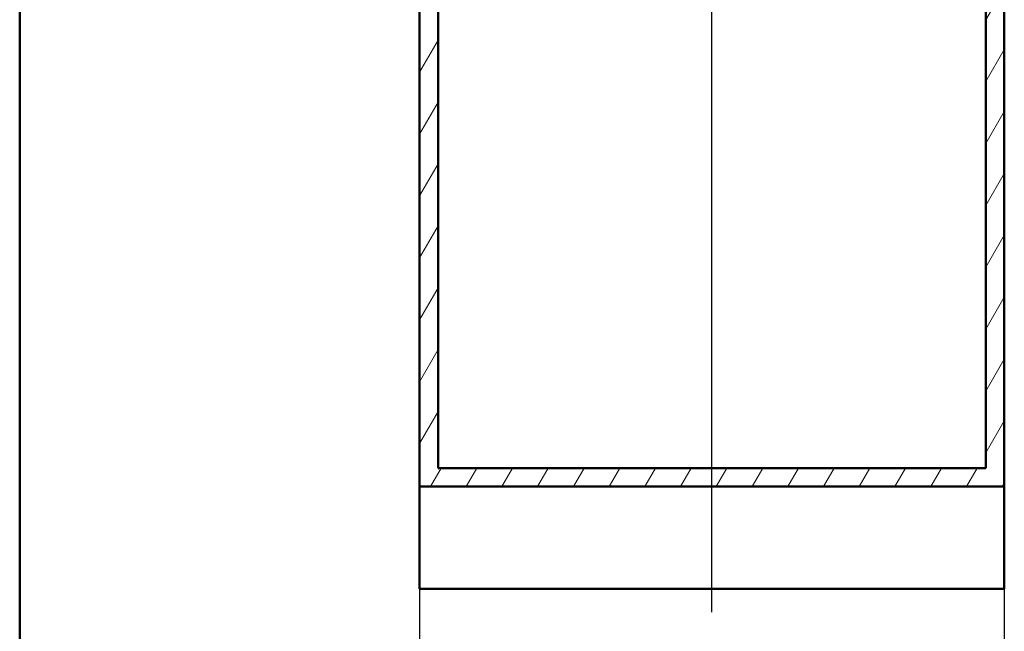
# Model space of a CAD drawing. Header units: millimetres. Extents: x 100 to 2000, y 93 to 4053.
# Tile 2 of 21: x 100 to 1110, y 818 to 1446. Entities that reach past the tile are written whole.
import ezdxf

# ---------------------------------------------------------------- set-up
doc = ezdxf.new("R2010")
doc.units = ezdxf.units.MM
doc.header["$LTSCALE"] = 10
for name, color, linetype, lineweight in [('Centerline(ISO)', 7, 'Continuous', 25), ('Dimensions(ISO)', 7, 'Continuous', 25), ('Hatch', 7, 'Continuous', 9), ('Sketch Geometry(ISO)', 7, 'Continuous', 50), ('Visible Edges(ISO)', 7, 'Continuous', 50)]:
    doc.layers.add(name, color=color, linetype=linetype, lineweight=lineweight)
doc.styles.add('Text_3.5mm', font='arial.ttf', dxfattribs={"width": 0.9})
doc.dimstyles.new('KS-STANDARD', dxfattribs={"dimscale": 10, "dimtxt": 3.5, "dimasz": 2.5, "dimexe": 3.175, "dimexo": 0, "dimgap": 0.8, "dimtad": 1, "dimdec": 1, "dimrnd": 1e-08, "dimtxsty": 'Text_3.5mm', "dimcen": 0.09, "dimdle": 10, "dimclrd": 7, "dimclre": 7, "dimclrt": 7, "dimadec": 0, "dimazin": 2, "dimtfac": 0.714286, "dimtdec": 4, "dimtmove": 0, "dimatfit": 3, "dimfxl": 0, "dimtolj": 1, "dimlwd": 25, "dimlwe": 25, "dimarcsym": 0})

# ---------------------------------------------------------------- blocks, each defined once
blk = doc.blocks.new('Borders Marketing Border')
at = {"layer": 'Sketch Geometry(ISO)'}
blk.add_line((10, 10), (10, 287), dxfattribs=at)
blk = doc.blocks.new('*D7')
at = {"layer": 'Defpoints', "color": 0, "linetype": 'Continuous'}
for p in [(510.2, 861.6), (1110.2, 861.6), (510.2, 761.6)]:
    blk.add_point(p, dxfattribs=at)
at = {"layer": 'Dimensions(ISO)', "color": 7, "linetype": 'Continuous', "lineweight": 25}
for p, q in [((510.2, 861.6), (510.2, 729.9)), ((1110.2, 861.6), (1110.2, 729.9)), ((1085.2, 761.6), (535.2, 761.6))]:
    blk.add_line(p, q, dxfattribs=at)
at = {"layer": 'Dimensions(ISO)', "color": 7, "linetype": 'Continuous'}
for points in [[(535.2, 765.8), (535.2, 757.4), (510.2, 761.6)], [(1085.2, 765.8), (1085.2, 757.4), (1110.2, 761.6)]]:
    blk.add_solid(points, dxfattribs=at)
at = {"layer": 'Dimensions(ISO)', "color": 7, "linetype": 'Continuous', "lineweight": 25, "insert": (775.4, 787.5), "char_height": 35, "attachment_point": 4, "style": 'Text_3.5mm'}
blk.add_mtext('\\A1;600', dxfattribs=at)

msp = doc.modelspace()

# ---------------------------------------------------------------- hatches: boundary and pattern name
at = {"layer": 'Hatch'}
h = msp.add_hatch(dxfattribs=at)
h.set_pattern_fill('ANSI31', color=256, scale=254, angle=15, style=0)
h.set_pattern_definition([(60, (0, 0), (-27.4963, 15.875), [])])
h.paths.add_polyline_path([(510.21, 966.6), (1110.21, 966.6), (1110.21, 1728.6), (1091.21, 1728.6), (1091.21, 985.6), (529.21, 985.6), (529.21, 1728.6), (510.21, 1728.6)])

# ---------------------------------------------------------------- linework, layer by layer
at = {"layer": 'Centerline(ISO)', "linetype": 'Continuous'}
msp.add_line((810.21, 837.87), (810.21, 1804.35), dxfattribs=at)
at = {"layer": 'Visible Edges(ISO)'}
for p, q in [((510.21, 1728.6), (510.21, 966.6)), ((529.21, 985.6), (529.21, 1728.6)), ((1091.21, 1728.6), (1091.21, 985.6)), ((1110.21, 966.6), (1110.21, 1728.6)), ((1091.21, 985.6), (529.21, 985.6)), ((510.21, 966.6), (1110.21, 966.6)), ((510.21, 861.6), (510.21, 966.6)), ((1110.21, 966.6), (1110.21, 861.6)), ((1110.21, 861.6), (510.21, 861.6))]:
    msp.add_line(p, q, dxfattribs=at)

# ---------------------------------------------------------------- block references
at = {"xscale": 10, "yscale": 10, "zscale": 10}
msp.add_blockref('Borders Marketing Border', (0, 0), dxfattribs=at)

# ---------------------------------------------------------------- dimensions: what is measured, and where the dimension line sits
at = {"layer": 'Dimensions(ISO)', "color": 7, "linetype": 'Continuous', "lineweight": 25}
dim = msp.add_linear_dim(base=(510.21, 761.6), p1=(1110.21, 861.6), p2=(510.21, 861.6), dimstyle='KS-STANDARD', override={"dimgap": 0.8, "dimdec": 1, "dimtol": 0, "dimlim": 0, "dimtp": 0, "dimtm": 0, "dimtdec": 4, "dimtofl": 0, "dimatfit": 1}, dxfattribs=at)
dim.commit()
dim.dimension.update_dxf_attribs({"geometry": '*D7', "text_midpoint": (810.21, 761.6), "dimtype": 160})

doc.saveas('drawing.dxf')
